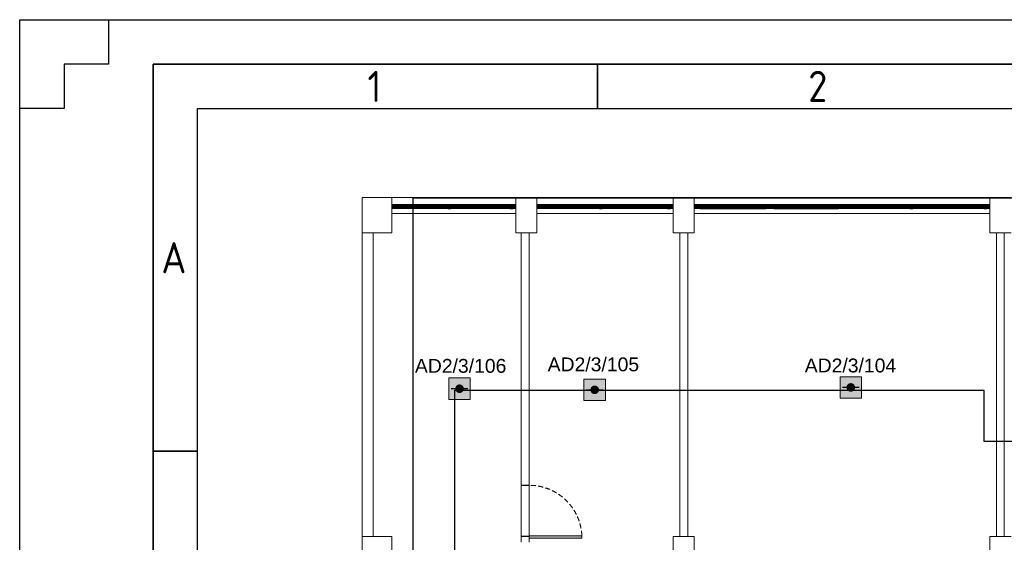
# Model space of a CAD drawing. Header units: millimetres. Extents: x -197461 to 862495, y -970068 to 63888.
# Tile 88 of 253: x -115221 to -100192, y -509904 to -501934. Entities that reach past the tile are written whole.
import ezdxf

# ---------------------------------------------------------------- set-up
doc = ezdxf.new("R2010")
doc.units = ezdxf.units.MM
doc.linetypes.add('Dashed', pattern=[112.5, 75, -37.5])
doc.layers.get('0').update_dxf_attribs({"linetype": 'CONTINUOUS'})
for name, color, linetype in [('_Logi', 7, 'CONTINUOUS'), ('Durvis', 7, 'CONTINUOUS'), ('esoshas', 7, 'CONTINUOUS'), ('PDF_Images', 7, 'CONTINUOUS'), ('Rasējuma lapa', 7, 'CONTINUOUS'), ('UAS', 240, 'CONTINUOUS')]:
    doc.layers.add(name, color=color, linetype=linetype)
doc.styles.add('ARIAL', font='arialbd.ttf')
doc.styles.add('ISO', font='iso')

# ---------------------------------------------------------------- blocks, each defined once
blk = doc.blocks.new('A3_L')
at = {"layer": 'Rasējuma lapa'}
for p, q in [((-420, 297), (0, 297)), ((-420, 0), (-420, 297)), ((-420, 287), (-420, 297)), ((-420, 297), (-410, 297)), ((-410, 297), (-410, 292)), ((-410, 292), (-415, 292)), ((-415, 292), (-415, 287)), ((-415, 287), (-420, 287))]:
    blk.add_line(p, q, dxfattribs=at)
at = {"layer": 'Rasējuma lapa', "lineweight": 35}
for p, q in [((-405, 292), (-5, 292)), ((-405, 5), (-405, 292)), ((-355, 287), (-355, 292)), ((-400, 248.5), (-405, 248.5))]:
    blk.add_line(p, q, dxfattribs=at)
at = {"layer": 'Rasējuma lapa', "lineweight": 30}
for p, q in [((-400, 287), (-10, 287)), ((-400, 10), (-400, 287))]:
    blk.add_line(p, q, dxfattribs=at)
at = {"layer": 'Rasējuma lapa', "style": 'ISO'}
for s, p in [('1', (-380.88, 287.75)), ('2', (-331.29, 287.75)), ('A', (-404.07, 268.5))]:
    blk.add_text(s, height=3.5, dxfattribs=at).set_placement(p)
blk = doc.blocks.new('*U1296')
at = {"layer": 'Rasējuma lapa'}
blk.add_blockref('A3_L', (0, 0), dxfattribs=at)
blk = doc.blocks.new('AD-proj')
at = {"lineweight": 5}
blk.add_lwpolyline([(-250, -250), (250, -250), (250, 250), (-250, 250)], close=True, dxfattribs=at)
at = {"const_width": 30}
blk.add_lwpolyline([(-200, 0), (200, 0)], dxfattribs=at)
at = {"const_width": 100}
blk.add_lwpolyline([(-50, 0, 1), (50, 0, 1)], format="xyb", close=True, dxfattribs=at)

msp = doc.modelspace()

# ---------------------------------------------------------------- hatches: boundary and pattern name
at = {"layer": '_Logi', "linetype": 'Continuous'}
for points in [[(-109496.60921, -504793.19203), (-109496.60921, -504772.94203), (-109456.10921, -504772.94203), (-109456.10921, -504813.44203), (-109496.60921, -504813.44203)], [(-108640.03421, -504793.19203), (-108640.03421, -504813.44203), (-108680.53421, -504813.44203), (-108680.53421, -504772.94203), (-108640.03421, -504772.94203)], [(-108550.93421, -504793.19203), (-108550.93421, -504772.94203), (-108510.43421, -504772.94203), (-108510.43421, -504813.44203), (-108550.93421, -504813.44203)], [(-107694.35921, -504793.19203), (-107694.35921, -504813.44203), (-107734.85921, -504813.44203), (-107734.85921, -504772.94203), (-107694.35921, -504772.94203)], [(-107281.25921, -504793.19203), (-107281.25921, -504772.94203), (-107240.75921, -504772.94203), (-107240.75921, -504813.44203), (-107281.25921, -504813.44203)], [(-106331.53421, -504793.19203), (-106331.53421, -504813.44203), (-106372.03421, -504813.44203), (-106372.03421, -504772.94203), (-106331.53421, -504772.94203)], [(-106242.43421, -504793.19203), (-106242.43421, -504772.94203), (-106201.93421, -504772.94203), (-106201.93421, -504813.44203), (-106242.43421, -504813.44203)], [(-105292.70921, -504793.19203), (-105292.70921, -504813.44203), (-105333.20921, -504813.44203), (-105333.20921, -504772.94203), (-105292.70921, -504772.94203)], [(-104879.60921, -504793.19203), (-104879.60921, -504772.94203), (-104839.10921, -504772.94203), (-104839.10921, -504813.44203), (-104879.60921, -504813.44203)], [(-103834.70921, -504793.19203), (-103834.70921, -504813.44203), (-103875.20921, -504813.44203), (-103875.20921, -504772.94203), (-103834.70921, -504772.94203)], [(-103745.60921, -504793.19203), (-103745.60921, -504772.94203), (-103705.10921, -504772.94203), (-103705.10921, -504813.44203), (-103745.60921, -504813.44203)], [(-102725.00921, -504793.19203), (-102725.00921, -504813.44203), (-102765.50921, -504813.44203), (-102765.50921, -504772.94203), (-102725.00921, -504772.94203)], [(-102635.90921, -504793.19203), (-102635.90921, -504772.94203), (-102595.40921, -504772.94203), (-102595.40921, -504813.44203), (-102635.90921, -504813.44203)], [(-101591.00921, -504793.19203), (-101591.00921, -504813.44203), (-101631.50921, -504813.44203), (-101631.50921, -504772.94203), (-101591.00921, -504772.94203)], [(-101501.90921, -504793.19203), (-101501.90921, -504772.94203), (-101461.40921, -504772.94203), (-101461.40921, -504813.44203), (-101501.90921, -504813.44203)], [(-100457.00921, -504793.19203), (-100457.00921, -504813.44203), (-100497.50921, -504813.44203), (-100497.50921, -504772.94203), (-100457.00921, -504772.94203)]]:
    msp.add_hatch(color=7, dxfattribs=at).paths.add_polyline_path(points, flags=0)
at = {"layer": 'Durvis', "linetype": 'Continuous', "lineweight": 0}
for points in [[(-109541.15921, -504752.69203), (-109476.35921, -504752.69203), (-109476.35921, -504769.56523), (-109496.60921, -504769.56523), (-109501.10805, -504769.56523), (-109501.10805, -504813.44203), (-109541.15921, -504813.44203)], [(-108595.48421, -504752.69203), (-108595.48421, -504813.44203), (-108635.53537, -504813.44203), (-108635.53537, -504769.56523), (-108640.03421, -504769.56523), (-108660.28421, -504769.56523), (-108660.28421, -504752.69203)], [(-108595.48421, -504752.69203), (-108530.68421, -504752.69203), (-108530.68421, -504769.56523), (-108550.93421, -504769.56523), (-108555.43305, -504769.56523), (-108555.43305, -504813.44203), (-108595.48421, -504813.44203)], [(-107649.80921, -504752.69203), (-107649.80921, -504813.44203), (-107689.86037, -504813.44203), (-107689.86037, -504769.56523), (-107694.35921, -504769.56523), (-107714.60921, -504769.56523), (-107714.60921, -504752.69203)], [(-107325.80921, -504752.69203), (-107261.00921, -504752.69203), (-107261.00921, -504769.56523), (-107281.25921, -504769.56523), (-107285.75805, -504769.56523), (-107285.75805, -504813.44203), (-107325.80921, -504813.44203)], [(-106286.98421, -504752.69203), (-106286.98421, -504813.44203), (-106327.03537, -504813.44203), (-106327.03537, -504769.56523), (-106331.53421, -504769.56523), (-106351.78421, -504769.56523), (-106351.78421, -504752.69203)], [(-106286.98421, -504752.69203), (-106222.18421, -504752.69203), (-106222.18421, -504769.56523), (-106242.43421, -504769.56523), (-106246.93305, -504769.56523), (-106246.93305, -504813.44203), (-106286.98421, -504813.44203)], [(-105248.15921, -504752.69203), (-105248.15921, -504813.44203), (-105288.21037, -504813.44203), (-105288.21037, -504769.56523), (-105292.70921, -504769.56523), (-105312.95921, -504769.56523), (-105312.95921, -504752.69203)], [(-104924.15921, -504752.69203), (-104859.35921, -504752.69203), (-104859.35921, -504769.56523), (-104879.60921, -504769.56523), (-104884.10805, -504769.56523), (-104884.10805, -504813.44203), (-104924.15921, -504813.44203)], [(-103790.15921, -504752.69203), (-103790.15921, -504813.44203), (-103830.21037, -504813.44203), (-103830.21037, -504769.56523), (-103834.70921, -504769.56523), (-103854.95921, -504769.56523), (-103854.95921, -504752.69203)], [(-103790.15921, -504752.69203), (-103725.35921, -504752.69203), (-103725.35921, -504769.56523), (-103745.60921, -504769.56523), (-103750.10805, -504769.56523), (-103750.10805, -504813.44203), (-103790.15921, -504813.44203)], [(-102680.45921, -504752.69203), (-102680.45921, -504813.44203), (-102720.51037, -504813.44203), (-102720.51037, -504769.56523), (-102725.00921, -504769.56523), (-102745.25921, -504769.56523), (-102745.25921, -504752.69203)], [(-102680.45921, -504752.69203), (-102615.65921, -504752.69203), (-102615.65921, -504769.56523), (-102635.90921, -504769.56523), (-102640.40805, -504769.56523), (-102640.40805, -504813.44203), (-102680.45921, -504813.44203)], [(-101546.45921, -504752.69203), (-101546.45921, -504813.44203), (-101586.51037, -504813.44203), (-101586.51037, -504769.56523), (-101591.00921, -504769.56523), (-101611.25921, -504769.56523), (-101611.25921, -504752.69203)], [(-101546.45921, -504752.69203), (-101481.65921, -504752.69203), (-101481.65921, -504769.56523), (-101501.90921, -504769.56523), (-101506.40805, -504769.56523), (-101506.40805, -504813.44203), (-101546.45921, -504813.44203)], [(-100412.45921, -504752.69203), (-100412.45921, -504813.44203), (-100452.51037, -504813.44203), (-100452.51037, -504769.56523), (-100457.00921, -504769.56523), (-100477.25921, -504769.56523), (-100477.25921, -504752.69203)], [(-107444.35872, -509839.92425), (-106639.21872, -509839.92425), (-106639.21872, -509803.38596), (-107444.35872, -509803.38596)]]:
    msp.add_hatch(color=7, dxfattribs=at).paths.add_polyline_path(points, flags=0)
at = {"layer": 'UAS', "lineweight": 50, "true_color": 0xffffff}
h = msp.add_hatch(color=7, dxfattribs=at)
h.dxf.hatch_style = 1
h.paths.add_polyline_path([(-108539.56014, -507561.90606), (-108474.0892, -507561.90606, 1)], flags=16)
h.paths.add_polyline_path([(-108343.14732, -507725.5834), (-108343.14732, -507398.22871), (-108670.50201, -507398.22871), (-108670.50201, -507725.5834)])
h = msp.add_hatch(color=7, dxfattribs=at)
h.dxf.hatch_style = 1
h.paths.add_polyline_path([(-106476.8098, -507578.67687), (-106411.33887, -507578.67687, 1)], flags=16)
h.paths.add_polyline_path([(-106280.39699, -507742.35422), (-106280.39699, -507414.99952), (-106607.75168, -507414.99952), (-106607.75168, -507742.35422)])
h = msp.add_hatch(color=7, dxfattribs=at)
h.dxf.hatch_style = 1
h.paths.add_polyline_path([(-102568.49922, -507541.91452), (-102503.02829, -507541.91452, 1)], flags=16)
h.paths.add_polyline_path([(-102372.08641, -507705.59187), (-102372.08641, -507378.23717), (-102699.4411, -507378.23717), (-102699.4411, -507705.59187)])

# ---------------------------------------------------------------- linework, layer by layer
at = {"layer": '_Logi', "color": 7, "linetype": 'Continuous'}
for p, q in [((-109541.15921, -504752.69203), (-107649.80921, -504752.69203)), ((-108680.53421, -504772.94203), (-109501.10805, -504772.94203)), ((-109501.10805, -504785.09203), (-108680.53421, -504785.09203)), ((-109496.60921, -504793.19203), (-109496.60921, -504772.94203)), ((-109496.60921, -504772.94203), (-109456.10921, -504772.94203)), ((-109496.60921, -504813.44203), (-109496.60921, -504793.19203)), ((-109456.10921, -504772.94203), (-109456.10921, -504813.44203)), ((-108640.03421, -504772.94203), (-108680.53421, -504772.94203)), ((-108680.53421, -504772.94203), (-108680.53421, -504813.44203)), ((-108640.03421, -504793.19203), (-108640.03421, -504772.94203)), ((-108640.03421, -504813.44203), (-108640.03421, -504793.19203)), ((-108550.93421, -504793.19203), (-108550.93421, -504772.94203)), ((-108550.93421, -504772.94203), (-108510.43421, -504772.94203)), ((-108550.93421, -504813.44203), (-108550.93421, -504793.19203)), ((-108510.43421, -504772.94203), (-108510.43421, -504813.44203)), ((-107734.85921, -504772.94203), (-108510.43421, -504772.94203)), ((-108510.43421, -504785.09203), (-107734.85921, -504785.09203)), ((-107694.35921, -504772.94203), (-107734.85921, -504772.94203)), ((-107734.85921, -504772.94203), (-107734.85921, -504813.44203)), ((-107694.35921, -504793.19203), (-107694.35921, -504772.94203)), ((-107694.35921, -504813.44203), (-107694.35921, -504793.19203)), ((-107325.80921, -504752.69203), (-105248.15921, -504752.69203)), ((-106372.03421, -504772.94203), (-107285.75805, -504772.94203)), ((-107285.75805, -504785.09203), (-106372.03421, -504785.09203)), ((-107281.25921, -504793.19203), (-107281.25921, -504772.94203)), ((-107281.25921, -504772.94203), (-107240.75921, -504772.94203)), ((-107281.25921, -504813.44203), (-107281.25921, -504793.19203)), ((-107240.75921, -504772.94203), (-107240.75921, -504813.44203)), ((-106331.53421, -504772.94203), (-106372.03421, -504772.94203)), ((-106372.03421, -504772.94203), (-106372.03421, -504813.44203)), ((-106331.53421, -504793.19203), (-106331.53421, -504772.94203)), ((-106331.53421, -504813.44203), (-106331.53421, -504793.19203)), ((-106242.43421, -504793.19203), (-106242.43421, -504772.94203)), ((-106242.43421, -504772.94203), (-106201.93421, -504772.94203)), ((-106242.43421, -504813.44203), (-106242.43421, -504793.19203)), ((-106201.93421, -504772.94203), (-106201.93421, -504813.44203)), ((-105333.20921, -504772.94203), (-106201.93421, -504772.94203)), ((-106201.93421, -504785.09203), (-105333.20921, -504785.09203)), ((-105292.70921, -504772.94203), (-105333.20921, -504772.94203)), ((-105333.20921, -504772.94203), (-105333.20921, -504813.44203)), ((-105292.70921, -504793.19203), (-105292.70921, -504772.94203)), ((-105292.70921, -504813.44203), (-105292.70921, -504793.19203)), ((-104924.15921, -504752.69203), (-100412.45921, -504752.69203)), ((-104879.60921, -504793.19203), (-104879.60921, -504772.94203)), ((-104879.60921, -504772.94203), (-104839.10921, -504772.94203)), ((-104879.60921, -504813.44203), (-104879.60921, -504793.19203)), ((-104839.10921, -504772.94203), (-104839.10921, -504813.44203)), ((-104839.10921, -504772.94203), (-103875.20921, -504772.94203)), ((-103875.20921, -504785.09203), (-104839.10921, -504785.09203)), ((-103834.70921, -504772.94203), (-103875.20921, -504772.94203)), ((-103875.20921, -504772.94203), (-103875.20921, -504813.44203)), ((-103834.70921, -504793.19203), (-103834.70921, -504772.94203)), ((-103834.70921, -504813.44203), (-103834.70921, -504793.19203)), ((-103745.60921, -504793.19203), (-103745.60921, -504772.94203)), ((-103745.60921, -504772.94203), (-103705.10921, -504772.94203)), ((-103745.60921, -504813.44203), (-103745.60921, -504793.19203)), ((-103705.10921, -504772.94203), (-103705.10921, -504813.44203)), ((-103705.10921, -504772.94203), (-102765.50921, -504772.94203)), ((-102765.50921, -504785.09203), (-103705.10921, -504785.09203)), ((-102725.00921, -504772.94203), (-102765.50921, -504772.94203)), ((-102765.50921, -504772.94203), (-102765.50921, -504813.44203)), ((-102725.00921, -504793.19203), (-102725.00921, -504772.94203)), ((-102725.00921, -504813.44203), (-102725.00921, -504793.19203)), ((-102635.90921, -504793.19203), (-102635.90921, -504772.94203)), ((-102635.90921, -504772.94203), (-102595.40921, -504772.94203)), ((-102635.90921, -504813.44203), (-102635.90921, -504793.19203)), ((-102595.40921, -504772.94203), (-102595.40921, -504813.44203)), ((-101631.50921, -504772.94203), (-102595.40921, -504772.94203)), ((-102595.40921, -504785.09203), (-101631.50921, -504785.09203)), ((-101591.00921, -504772.94203), (-101631.50921, -504772.94203)), ((-101631.50921, -504772.94203), (-101631.50921, -504813.44203)), ((-101591.00921, -504793.19203), (-101591.00921, -504772.94203)), ((-101591.00921, -504813.44203), (-101591.00921, -504793.19203)), ((-101501.90921, -504793.19203), (-101501.90921, -504772.94203)), ((-101501.90921, -504772.94203), (-101461.40921, -504772.94203)), ((-101501.90921, -504813.44203), (-101501.90921, -504793.19203)), ((-101461.40921, -504772.94203), (-101461.40921, -504813.44203)), ((-100497.50921, -504772.94203), (-101461.40921, -504772.94203)), ((-101461.40921, -504785.09203), (-100497.50921, -504785.09203)), ((-100898.45921, -504752.69203), (-100412.45921, -504752.69203)), ((-100457.00921, -504772.94203), (-100497.50921, -504772.94203)), ((-100497.50921, -504772.94203), (-100497.50921, -504813.44203)), ((-100457.00921, -504793.19203), (-100457.00921, -504772.94203)), ((-100457.00921, -504813.44203), (-100457.00921, -504793.19203)), ((-108680.53421, -504813.44203), (-109541.15921, -504813.44203)), ((-109501.10805, -504801.29203), (-108680.53421, -504801.29203)), ((-109456.10921, -504813.44203), (-109496.60921, -504813.44203)), ((-108680.53421, -504813.44203), (-108640.03421, -504813.44203)), ((-108510.43421, -504813.44203), (-108550.93421, -504813.44203)), ((-108510.43421, -504801.29203), (-107734.85921, -504801.29203)), ((-107734.85921, -504813.44203), (-108510.43421, -504813.44203)), ((-107734.85921, -504813.44203), (-107694.35921, -504813.44203)), ((-106372.03421, -504813.44203), (-107325.80921, -504813.44203)), ((-107285.75805, -504801.29203), (-106372.03421, -504801.29203)), ((-107240.75921, -504813.44203), (-107281.25921, -504813.44203)), ((-106372.03421, -504813.44203), (-106331.53421, -504813.44203)), ((-106201.93421, -504813.44203), (-106242.43421, -504813.44203)), ((-106201.93421, -504801.29203), (-105333.20921, -504801.29203)), ((-105333.20921, -504813.44203), (-106201.93421, -504813.44203)), ((-105333.20921, -504813.44203), (-105292.70921, -504813.44203)), ((-104839.10921, -504813.44203), (-104879.60921, -504813.44203)), ((-103875.20921, -504801.29203), (-104839.10921, -504801.29203)), ((-104839.10921, -504813.44203), (-103875.20921, -504813.44203)), ((-103875.20921, -504813.44203), (-103834.70921, -504813.44203)), ((-103705.10921, -504813.44203), (-103745.60921, -504813.44203)), ((-102765.50921, -504801.29203), (-103705.10921, -504801.29203)), ((-103705.10921, -504813.44203), (-102765.50921, -504813.44203)), ((-102765.50921, -504813.44203), (-102725.00921, -504813.44203)), ((-102595.40921, -504813.44203), (-102635.90921, -504813.44203)), ((-102595.40921, -504801.29203), (-101631.50921, -504801.29203)), ((-101631.50921, -504813.44203), (-102595.40921, -504813.44203)), ((-101631.50921, -504813.44203), (-101591.00921, -504813.44203)), ((-101461.40921, -504813.44203), (-101501.90921, -504813.44203)), ((-101461.40921, -504801.29203), (-100497.50921, -504801.29203)), ((-100497.50921, -504813.44203), (-101461.40921, -504813.44203)), ((-100497.50921, -504813.44203), (-100457.00921, -504813.44203))]:
    msp.add_line(p, q, dxfattribs=at)
at = {"layer": 'Durvis', "color": 7, "linetype": 'Continuous', "lineweight": 0}
for p, q in [((-109541.15921, -504752.69203), (-109476.35921, -504752.69203)), ((-109541.15921, -504813.44203), (-109541.15921, -504752.69203)), ((-109496.60921, -504769.56523), (-109501.10805, -504769.56523)), ((-109501.10805, -504769.56523), (-109501.10805, -504813.44203)), ((-109476.35921, -504769.56523), (-109496.60921, -504769.56523)), ((-109476.35921, -504752.69203), (-109476.35921, -504769.56523)), ((-108595.48421, -504752.69203), (-108660.28421, -504752.69203)), ((-108660.28421, -504752.69203), (-108660.28421, -504769.56523)), ((-108660.28421, -504769.56523), (-108640.03421, -504769.56523)), ((-108640.03421, -504769.56523), (-108635.53537, -504769.56523)), ((-108635.53537, -504769.56523), (-108635.53537, -504813.44203)), ((-108595.48421, -504813.44203), (-108595.48421, -504752.69203)), ((-108595.48421, -504752.69203), (-108530.68421, -504752.69203)), ((-108595.48421, -504813.44203), (-108595.48421, -504752.69203)), ((-108550.93421, -504769.56523), (-108555.43305, -504769.56523)), ((-108555.43305, -504769.56523), (-108555.43305, -504813.44203)), ((-108530.68421, -504769.56523), (-108550.93421, -504769.56523)), ((-108530.68421, -504752.69203), (-108530.68421, -504769.56523)), ((-107649.80921, -504752.69203), (-107714.60921, -504752.69203)), ((-107714.60921, -504752.69203), (-107714.60921, -504769.56523)), ((-107714.60921, -504769.56523), (-107694.35921, -504769.56523)), ((-107694.35921, -504769.56523), (-107689.86037, -504769.56523)), ((-107689.86037, -504769.56523), (-107689.86037, -504813.44203)), ((-107649.80921, -504813.44203), (-107649.80921, -504752.69203)), ((-107325.80921, -504752.69203), (-107261.00921, -504752.69203)), ((-107325.80921, -504813.44203), (-107325.80921, -504752.69203)), ((-107281.25921, -504769.56523), (-107285.75805, -504769.56523)), ((-107285.75805, -504769.56523), (-107285.75805, -504813.44203)), ((-107261.00921, -504769.56523), (-107281.25921, -504769.56523)), ((-107261.00921, -504752.69203), (-107261.00921, -504769.56523)), ((-106286.98421, -504752.69203), (-106351.78421, -504752.69203)), ((-106351.78421, -504752.69203), (-106351.78421, -504769.56523)), ((-106351.78421, -504769.56523), (-106331.53421, -504769.56523)), ((-106331.53421, -504769.56523), (-106327.03537, -504769.56523)), ((-106327.03537, -504769.56523), (-106327.03537, -504813.44203)), ((-106286.98421, -504813.44203), (-106286.98421, -504752.69203)), ((-106286.98421, -504752.69203), (-106222.18421, -504752.69203)), ((-106286.98421, -504813.44203), (-106286.98421, -504752.69203)), ((-106242.43421, -504769.56523), (-106246.93305, -504769.56523)), ((-106246.93305, -504769.56523), (-106246.93305, -504813.44203)), ((-106222.18421, -504769.56523), (-106242.43421, -504769.56523)), ((-106222.18421, -504752.69203), (-106222.18421, -504769.56523)), ((-105248.15921, -504752.69203), (-105312.95921, -504752.69203)), ((-105312.95921, -504752.69203), (-105312.95921, -504769.56523)), ((-105312.95921, -504769.56523), (-105292.70921, -504769.56523)), ((-105292.70921, -504769.56523), (-105288.21037, -504769.56523)), ((-105288.21037, -504769.56523), (-105288.21037, -504813.44203)), ((-105248.15921, -504813.44203), (-105248.15921, -504752.69203)), ((-104924.15921, -504752.69203), (-104859.35921, -504752.69203)), ((-104924.15921, -504813.44203), (-104924.15921, -504752.69203)), ((-104879.60921, -504769.56523), (-104884.10805, -504769.56523)), ((-104884.10805, -504769.56523), (-104884.10805, -504813.44203)), ((-104859.35921, -504769.56523), (-104879.60921, -504769.56523)), ((-104859.35921, -504752.69203), (-104859.35921, -504769.56523)), ((-103790.15921, -504752.69203), (-103854.95921, -504752.69203)), ((-103854.95921, -504752.69203), (-103854.95921, -504769.56523)), ((-103854.95921, -504769.56523), (-103834.70921, -504769.56523)), ((-103834.70921, -504769.56523), (-103830.21037, -504769.56523)), ((-103830.21037, -504769.56523), (-103830.21037, -504813.44203)), ((-103790.15921, -504752.69203), (-103725.35921, -504752.69203)), ((-103790.15921, -504813.44203), (-103790.15921, -504752.69203)), ((-103790.15921, -504813.44203), (-103790.15921, -504752.69203)), ((-103745.60921, -504769.56523), (-103750.10805, -504769.56523)), ((-103750.10805, -504769.56523), (-103750.10805, -504813.44203)), ((-103725.35921, -504769.56523), (-103745.60921, -504769.56523)), ((-103725.35921, -504752.69203), (-103725.35921, -504769.56523)), ((-102680.45921, -504752.69203), (-102745.25921, -504752.69203)), ((-102745.25921, -504752.69203), (-102745.25921, -504769.56523)), ((-102745.25921, -504769.56523), (-102725.00921, -504769.56523)), ((-102725.00921, -504769.56523), (-102720.51037, -504769.56523)), ((-102720.51037, -504769.56523), (-102720.51037, -504813.44203)), ((-102680.45921, -504813.44203), (-102680.45921, -504752.69203)), ((-102680.45921, -504752.69203), (-102615.65921, -504752.69203)), ((-102680.45921, -504813.44203), (-102680.45921, -504752.69203)), ((-102635.90921, -504769.56523), (-102640.40805, -504769.56523)), ((-102640.40805, -504769.56523), (-102640.40805, -504813.44203)), ((-102615.65921, -504769.56523), (-102635.90921, -504769.56523)), ((-102615.65921, -504752.69203), (-102615.65921, -504769.56523)), ((-101546.45921, -504752.69203), (-101611.25921, -504752.69203)), ((-101611.25921, -504752.69203), (-101611.25921, -504769.56523)), ((-101611.25921, -504769.56523), (-101591.00921, -504769.56523)), ((-101591.00921, -504769.56523), (-101586.51037, -504769.56523)), ((-101586.51037, -504769.56523), (-101586.51037, -504813.44203)), ((-101546.45921, -504813.44203), (-101546.45921, -504752.69203)), ((-101546.45921, -504752.69203), (-101481.65921, -504752.69203)), ((-101546.45921, -504813.44203), (-101546.45921, -504752.69203)), ((-101501.90921, -504769.56523), (-101506.40805, -504769.56523)), ((-101506.40805, -504769.56523), (-101506.40805, -504813.44203)), ((-101481.65921, -504769.56523), (-101501.90921, -504769.56523)), ((-101481.65921, -504752.69203), (-101481.65921, -504769.56523)), ((-100412.45921, -504752.69203), (-100477.25921, -504752.69203)), ((-100477.25921, -504752.69203), (-100477.25921, -504769.56523)), ((-100477.25921, -504769.56523), (-100457.00921, -504769.56523)), ((-100457.00921, -504769.56523), (-100452.51037, -504769.56523)), ((-100452.51037, -504769.56523), (-100452.51037, -504813.44203)), ((-100412.45921, -504813.44203), (-100412.45921, -504752.69203)), ((-109501.10805, -504813.44203), (-109541.15921, -504813.44203)), ((-108635.53537, -504813.44203), (-108595.48421, -504813.44203)), ((-108555.43305, -504813.44203), (-108595.48421, -504813.44203)), ((-107689.86037, -504813.44203), (-107649.80921, -504813.44203)), ((-107285.75805, -504813.44203), (-107325.80921, -504813.44203)), ((-106327.03537, -504813.44203), (-106286.98421, -504813.44203)), ((-106246.93305, -504813.44203), (-106286.98421, -504813.44203)), ((-105288.21037, -504813.44203), (-105248.15921, -504813.44203)), ((-104884.10805, -504813.44203), (-104924.15921, -504813.44203)), ((-103830.21037, -504813.44203), (-103790.15921, -504813.44203)), ((-103750.10805, -504813.44203), (-103790.15921, -504813.44203)), ((-102720.51037, -504813.44203), (-102680.45921, -504813.44203)), ((-102640.40805, -504813.44203), (-102680.45921, -504813.44203)), ((-101586.51037, -504813.44203), (-101546.45921, -504813.44203)), ((-101506.40805, -504813.44203), (-101546.45921, -504813.44203)), ((-100452.51037, -504813.44203), (-100412.45921, -504813.44203)), ((-107444.35872, -509034.78425), (-107444.35872, -509012.10425)), ((-106639.21872, -509803.38596), (-107444.35872, -509803.38596)), ((-107444.35872, -509803.38596), (-107444.35872, -509839.92425)), ((-107444.35872, -509862.60425), (-107444.35872, -509839.92425)), ((-107444.35872, -509839.92425), (-106639.21872, -509839.92425)), ((-106639.21872, -509839.92425), (-106639.21872, -509803.38596))]:
    msp.add_line(p, q, dxfattribs=at)
at = {"layer": 'Durvis', "color": 7, "linetype": 'Dashed', "lineweight": 0}
msp.add_arc((-107444.35872, -509839.92425), 805.14, 2.716457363, 90, dxfattribs=at)
at = {"layer": 'esoshas', "color": 7, "linetype": 'Continuous', "lineweight": 20}
for p, q in [((-109994.75921, -505181.99203), (-109994.75921, -504647.39203)), ((-109994.75921, -504647.39203), (-109541.15921, -504647.39203)), ((-109541.15921, -504647.39203), (-109541.15921, -505181.99203)), ((-107649.80921, -505181.99203), (-107649.80921, -504647.39203)), ((-107649.80921, -504647.39203), (-107325.80921, -504647.39203)), ((-107325.80921, -504647.39203), (-107325.80921, -505181.99203)), ((-105248.15921, -505181.99203), (-105248.15921, -504647.39203)), ((-105248.15921, -504647.39203), (-104924.15921, -504647.39203)), ((-104924.15921, -504647.39203), (-104924.15921, -505181.99203)), ((-100412.45921, -505181.99203), (-100412.45921, -504647.39203)), ((-100412.45921, -504647.39203), (-100088.45921, -504647.39203)), ((-109994.75921, -505181.99203), (-109824.65921, -505181.99203)), ((-109881.35921, -505181.99203), (-109994.75921, -505181.99203)), ((-109994.75921, -505183.83051), (-109994.75921, -509815.17068)), ((-109800.35921, -505181.99203), (-109881.35921, -505181.99203)), ((-109824.65921, -509815.17068), (-109824.65921, -505186.51042)), ((-109541.15921, -505181.99203), (-109800.35921, -505181.99203)), ((-107536.40921, -505181.99203), (-107649.80921, -505181.99203)), ((-107572.85921, -505181.99203), (-107402.75921, -505181.99203)), ((-107565.51849, -505181.17091), (-107565.51849, -509903.75013)), ((-107455.40921, -505181.99203), (-107536.40921, -505181.99203)), ((-107325.80921, -505181.99203), (-107455.40921, -505181.99203)), ((-107444.01849, -509902.99024), (-107444.01849, -505183.13158)), ((-105134.75921, -505181.99203), (-105248.15921, -505181.99203)), ((-105144.51496, -505181.17091), (-105144.51496, -509815.17068)), ((-105053.75921, -505181.99203), (-105134.75921, -505181.99203)), ((-105134.75921, -505181.99203), (-105053.75921, -505181.99203)), ((-104924.15921, -505181.99203), (-105053.75921, -505181.99203)), ((-105023.01496, -509815.17068), (-105023.01496, -505183.13158)), ((-100299.05921, -505181.99203), (-100412.45921, -505181.99203)), ((-100313.94723, -505181.17091), (-100313.94723, -509815.17068)), ((-100299.05921, -505181.99203), (-100218.05921, -505181.99203)), ((-100218.05921, -505181.99203), (-100299.05921, -505181.99203)), ((-100088.45921, -505181.99203), (-100218.05921, -505181.99203)), ((-100192.44723, -509815.17068), (-100192.44723, -505183.13158)), ((-109994.75921, -509815.17068), (-109824.65921, -509815.17068)), ((-109541.15921, -509815.17068), (-109994.75921, -509815.17068)), ((-109994.75921, -509815.17068), (-109994.75921, -510139.17068)), ((-109541.15921, -510139.17068), (-109541.15921, -509815.17068)), ((-105248.15921, -509815.17068), (-105248.15921, -510139.17068)), ((-104924.15921, -509815.17068), (-105248.15921, -509815.17068)), ((-105144.51496, -509815.17068), (-105023.01496, -509815.17068)), ((-104924.15921, -510139.17068), (-104924.15921, -509815.17068)), ((-100412.45921, -509815.17068), (-100412.45921, -510139.17068)), ((-100088.45921, -509815.17068), (-100412.45921, -509815.17068)), ((-100308.81496, -509815.17068), (-100187.31496, -509815.17068))]:
    msp.add_line(p, q, dxfattribs=at)
at = {"layer": 'esoshas', "color": 7, "linetype": 'Continuous', "lineweight": 0}
for p, q in [((-109541.15921, -504890.39203), (-109541.15921, -504647.39203)), ((-109541.15921, -504647.39203), (-107649.80921, -504647.39203)), ((-107649.80921, -504647.39203), (-107649.80921, -504890.39203)), ((-107325.80921, -504890.39203), (-107325.80921, -504647.39203)), ((-107325.80921, -504647.39203), (-105248.15921, -504647.39203)), ((-105248.15921, -504647.39203), (-105248.15921, -504890.39203)), ((-104924.15921, -504890.39203), (-104924.15921, -504647.39203)), ((-104924.15921, -504647.39203), (-100412.45921, -504647.39203)), ((-100412.45921, -504647.39203), (-100412.45921, -504890.39203)), ((-107649.80921, -504890.39203), (-109541.15921, -504890.39203)), ((-105248.15921, -504890.39203), (-107325.80921, -504890.39203)), ((-100412.45921, -504890.39203), (-104924.15921, -504890.39203))]:
    msp.add_line(p, q, dxfattribs=at)
at = {"layer": 'PDF_Images', "color": 18, "true_color": 0x000000}
for p, q in [((-107444.85746, -509035.52489), (-107566.06214, -509035.52489)), ((-107444.85746, -509816.28008), (-107566.06214, -509816.28008))]:
    msp.add_line(p, q, dxfattribs=at)
at = {"layer": 'PDF_Images', "color": 7}
msp.add_lwpolyline([(-109216.7808, -517261.311), (-109216.7808, -504649.8834), (-80264.7685, -504649.8834), (-80264.7685, -517775.74588), (-69511.51781, -524519.26582), (-69511.51781, -524519.26582)], dxfattribs=at)
at = {"layer": 'UAS', "color": 1}
msp.add_lwpolyline([(-99123.839, -508366.60497), (-100500.74141, -508366.60497), (-100500.74141, -507587.63258), (-108586.016, -507587.63258), (-108586.016, -510835.08656), (-107012.1207, -510835.08656), (-107012.1207, -511433.54071), (-108617.12155, -511433.54071), (-108617.12155, -512075.62323), (-107855.16943, -512075.62323), (-107855.16943, -513432.7125), (-108602.05062, -513432.7125), (-106438.70248, -513432.7125), (-106438.70248, -515673.06253), (-104335.50422, -515673.06253), (-104335.50422, -513600.66324), (-104269.18409, -513600.66324), (-104269.18409, -515655.13929), (-101171.71916, -515655.13929), (-101171.71916, -514040.21622), (-101049.0771, -514040.21622), (-101049.0771, -514616.54988), (-95761.10691, -514616.54988)], dxfattribs=at)

# ---------------------------------------------------------------- block references
at = {"layer": 'Rasējuma lapa', "xscale": 135.6730224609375, "yscale": 135.6730224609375, "zscale": 135.6730224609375}
msp.add_blockref('*U1296', (-58237.88142, -542228.76502), dxfattribs=at)
at = {"layer": 'UAS', "xscale": 0.6547093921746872, "yscale": 0.6547093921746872, "zscale": 0.6547093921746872}
for p in [(-108506.82467, -507561.90606), (-106444.07433, -507578.67687), (-102535.76376, -507541.91452)]:
    msp.add_blockref('AD-proj', p, dxfattribs=at)

# ---------------------------------------------------------------- next in the draw order: texts
at = {"layer": 'UAS', "color": 251, "linetype": 'Continuous', "lineweight": 20, "true_color": 0x636466, "char_height": 211.4384766, "width": 1051.7117129, "attachment_point": 5, "style": 'ARIAL', "bg_fill": 3, "box_fill_scale": 1.1, "bg_fill_color": 256, "bg_fill_transparency": 0}
for s, insert in [('\\A1;{\\fArial|b0|i0|c186|p34;\\C1;AD2/3/106}', (-108490.28334, -507214.74015)), ('\\A1;{\\fArial|b0|i0|c186|p34;\\C1;AD2/3/105}', (-106464.08604, -507192.07378)), ('\\A1;{\\fArial|b0|i0|c186|p34;\\C1;AD2/3/104}', (-102540.26284, -507208.89918))]:
    msp.add_mtext(s, dxfattribs=dict(at, insert=insert))

doc.saveas('drawing.dxf')
